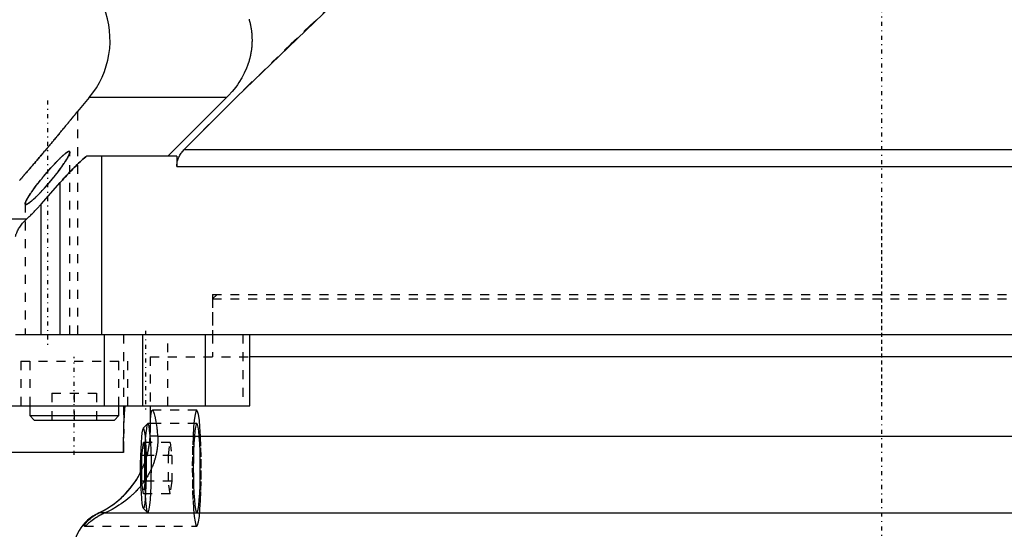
# Model space of a CAD drawing. Extents: x -484 to 152, y -5 to 754.
# Tile 4 of 14: x -97 to 14, y 177 to 234. Entities that reach past the tile are written whole.
import ezdxf

# ---------------------------------------------------------------- set-up
doc = ezdxf.new("R2010")
doc.units = 0
doc.linetypes.add('CENTER', pattern=[1.5, 0.45, -0.5, 0.05, -0.5])
doc.linetypes.add('DASHED', pattern=[2, 1, -1])
for name, color, linetype in [('AM_0', 7, 'CONTINUOUS'), ('AM_3', 7, 'DASHED'), ('AM_7', 7, 'CENTER')]:
    doc.layers.add(name, color=color, linetype=linetype)

msp = doc.modelspace()

# ---------------------------------------------------------------- linework, layer by layer
at = {"layer": 'AM_0', "color": 7, "linetype": 'CONTINUOUS'}
for p, q in [((-88.84, 225.57), (-90.15, 224)), ((-73.43, 225.57), (-88.84, 225.57)), ((-73.43, 225.57), (-80.02, 219)), ((-78.19, 219.73), (81.67, 219.73)), ((-79.01, 219), (-89.13, 219)), ((-87.4, 199), (-87.4, 219)), ((-79.01, 219), (-79.01, 217.82)), ((-79.01, 217.82), (87.66, 217.82)), ((-94.21, 213.63), (-92.07, 216.05)), ((-92.07, 199), (-92.07, 216.05)), ((-94.21, 199), (-94.21, 213.63)), ((-95.86, 211.93), (-100.3, 211.93)), ((-97.09, 199), (97, 199)), ((-87.16, 199), (-87.16, 191)), ((-82.85, 199), (-82.85, 191)), ((-75.81, 199), (-75.81, 191)), ((-70.81, 191), (-70.81, 199)), ((82, 196.5), (-70.81, 196.5)), ((-100.86, 191), (-70.81, 191)), ((-95.5, 191), (-95.5, 189.9)), ((-85.5, 189.9), (-85.5, 191)), ((-82, 191), (-82, 189)), ((-95.5, 189.9), (-95, 189.4)), ((-95.5, 189.9), (-85.5, 189.9)), ((-86, 189.4), (-85.5, 189.9)), ((-95, 189.4), (-86, 189.4)), ((-82.28, 188.98), (-82.77, 188.49)), ((-81.32, 189), (-82.25, 189)), ((-82.94, 185.44), (-82.75, 186.89)), ((-82.75, 186.89), (-82.55, 185.44)), ((-81.15, 187.6), (80.62, 187.6)), ((-85, 185.75), (-101, 185.75)), ((-82.94, 182.56), (-82.94, 185.44)), ((-82.55, 185.44), (-82.94, 185.44)), ((-82.55, 185.44), (-82.55, 182.7)), ((-82.65, 182.56), (-82.94, 182.56)), ((-82.9, 182.22), (-82.94, 182.56)), ((-87.75, 179), (-87.71, 179)), ((-87.06, 179), (108.2, 179))]:
    msp.add_line(p, q, dxfattribs=at)
for points in [[(-81.86, 183.95), (-81.86, 184.98), (-81.89, 185.97), (-81.93, 186.87), (-81.98, 187.65), (-82.05, 188.28), (-82.12, 188.72), (-82.2, 188.96), (-82.28, 188.98)], [(-82.41, 182.92), (-82.4, 183.78), (-82.4, 184.64), (-82.41, 185.48), (-82.44, 186.26), (-82.48, 186.96), (-82.53, 187.56), (-82.59, 188.02), (-82.65, 188.33), (-82.72, 188.48), (-82.78, 188.47), (-82.85, 188.3), (-82.91, 187.96), (-82.97, 187.48), (-83.02, 186.87), (-83.05, 186.16), (-83.08, 185.37), (-83.1, 184.52), (-83.1, 183.66), (-83.09, 182.81), (-83.06, 182)]]:
    msp.add_lwpolyline(points, dxfattribs=at)
for points in [[(-78.19, 219.73, 0), (-72.31, 225.62, 0), (-61.64, 235.9, 0), (-52.14, 244.48, 0), (-47.74, 248.22, 0)], [(-70.91, 234.34, 0), (-70.9, 234.29, 0), (-70.88, 234.24, 0), (-70.86, 234.14, 0), (-70.83, 234.03, 0), (-70.82, 233.98, 0), (-70.8, 233.93, 0), (-70.78, 233.83, 0), (-70.76, 233.73, 0), (-70.75, 233.68, 0), (-70.74, 233.62, 0), (-70.72, 233.52, 0), (-70.7, 233.42, 0), (-70.68, 233.32, 0), (-70.66, 233.21, 0), (-70.65, 233.11, 0), (-70.64, 233.06, 0), (-70.64, 233.01, 0), (-70.62, 232.9, 0), (-70.61, 232.8, 0), (-70.6, 232.7, 0), (-70.59, 232.6, 0), (-70.59, 232.5, 0), (-70.59, 232.45, 0), (-70.58, 232.4, 0), (-70.58, 232.3, 0), (-70.58, 232.2, 0), (-70.57, 232.1, 0), (-70.57, 232, 0), (-70.57, 231.91, 0), (-70.57, 231.86, 0), (-70.58, 231.81, 0), (-70.58, 231.71, 0), (-70.58, 231.61, 0), (-70.59, 231.51, 0), (-70.59, 231.41, 0), (-70.6, 231.31, 0), (-70.61, 231.26, 0), (-70.61, 231.21, 0), (-70.62, 231.11, 0), (-70.63, 231, 0), (-70.65, 230.9, 0), (-70.66, 230.8, 0), (-70.68, 230.69, 0), (-70.69, 230.64, 0), (-70.7, 230.59, 0), (-70.71, 230.49, 0), (-70.73, 230.38, 0), (-70.74, 230.33, 0), (-70.75, 230.28, 0), (-70.78, 230.18, 0), (-70.8, 230.08, 0), (-70.81, 230.03, 0), (-70.83, 229.97, 0), (-70.85, 229.87, 0), (-70.88, 229.77, 0), (-70.91, 229.67, 0), (-70.94, 229.57, 0), (-70.97, 229.47, 0), (-70.99, 229.42, 0), (-71, 229.37, 0), (-71.04, 229.28, 0), (-71.07, 229.18, 0), (-71.2, 228.85, 0), (-71.44, 228.31, 0), (-71.72, 227.78, 0), (-72.04, 227.25, 0), (-72.22, 226.99, 0), (-72.4, 226.74, 0), (-72.8, 226.24, 0), (-73.21, 225.78, 0), (-73.43, 225.57, 0)], [(-90.15, 224, 0), (-90.16, 223.99, 0), (-90.18, 223.96, 0), (-90.21, 223.92, 0), (-90.23, 223.91, 0), (-90.24, 223.89, 0), (-90.28, 223.84, 0), (-90.31, 223.8, 0), (-90.36, 223.75, 0), (-90.4, 223.69, 0), (-90.45, 223.63, 0), (-90.47, 223.6, 0), (-90.49, 223.57, 0), (-90.55, 223.51, 0), (-90.6, 223.45, 0), (-90.65, 223.38, 0), (-90.71, 223.31, 0), (-90.77, 223.24, 0), (-90.8, 223.2, 0), (-90.83, 223.17, 0), (-90.88, 223.1, 0), (-90.94, 223.02, 0), (-90.97, 222.99, 0), (-91.01, 222.95, 0), (-91.07, 222.87, 0), (-91.13, 222.79, 0), (-91.17, 222.75, 0), (-91.2, 222.71, 0), (-91.27, 222.63, 0), (-91.33, 222.55, 0), (-91.4, 222.46, 0), (-91.47, 222.38, 0), (-91.55, 222.29, 0), (-91.58, 222.25, 0), (-91.62, 222.2, 0), (-91.69, 222.11, 0), (-91.77, 222.02, 0), (-91.84, 221.93, 0), (-91.92, 221.84, 0), (-91.99, 221.75, 0), (-92.03, 221.7, 0), (-92.07, 221.66, 0), (-92.15, 221.56, 0), (-92.23, 221.47, 0), (-92.3, 221.37, 0), (-92.38, 221.28, 0), (-92.46, 221.19, 0), (-92.5, 221.14, 0), (-92.54, 221.09, 0), (-92.62, 221, 0), (-92.7, 220.9, 0), (-92.78, 220.81, 0), (-92.85, 220.71, 0), (-92.93, 220.62, 0), (-92.97, 220.57, 0), (-93.01, 220.52, 0), (-93.09, 220.43, 0), (-93.17, 220.34, 0), (-93.24, 220.25, 0), (-93.32, 220.16, 0), (-93.4, 220.07, 0), (-93.43, 220.02, 0), (-93.47, 219.98, 0), (-93.55, 219.88, 0), (-93.63, 219.79, 0), (-93.67, 219.75, 0), (-93.7, 219.7, 0), (-93.78, 219.61, 0), (-93.86, 219.51, 0), (-93.9, 219.46, 0), (-93.94, 219.42, 0), (-94.02, 219.32, 0), (-94.1, 219.23, 0), (-94.18, 219.13, 0), (-94.26, 219.04, 0), (-94.34, 218.94, 0), (-94.39, 218.89, 0), (-94.43, 218.85, 0), (-94.51, 218.75, 0), (-94.59, 218.66, 0), (-94.67, 218.56, 0), (-94.75, 218.47, 0), (-94.83, 218.38, 0), (-94.86, 218.33, 0), (-94.9, 218.29, 0), (-94.98, 218.19, 0), (-95.06, 218.1, 0), (-95.14, 218.01, 0), (-95.21, 217.92, 0), (-95.29, 217.84, 0), (-95.33, 217.79, 0), (-95.36, 217.75, 0), (-95.44, 217.66, 0), (-95.51, 217.58, 0), (-95.58, 217.5, 0), (-95.65, 217.42, 0), (-95.72, 217.34, 0), (-95.75, 217.3, 0), (-95.78, 217.26, 0), (-95.85, 217.18, 0), (-95.92, 217.11, 0), (-95.98, 217.03, 0), (-96.04, 216.96, 0), (-96.11, 216.89, 0), (-96.14, 216.85, 0), (-96.17, 216.81, 0), (-96.23, 216.74, 0), (-96.29, 216.67, 0), (-96.32, 216.64, 0), (-96.35, 216.61, 0), (-96.4, 216.54, 0), (-96.46, 216.48, 0), (-96.48, 216.45, 0), (-96.51, 216.42, 0), (-96.56, 216.37, 0), (-96.6, 216.31, 0), (-96.65, 216.26, 0)], [(-79.01, 217.82, 0), (-79.01, 217.87, 0), (-79, 217.99, 0), (-78.99, 218.11, 0), (-78.98, 218.17, 0), (-78.97, 218.23, 0), (-78.95, 218.34, 0), (-78.92, 218.46, 0), (-78.89, 218.58, 0), (-78.85, 218.69, 0), (-78.81, 218.8, 0), (-78.79, 218.85, 0), (-78.77, 218.91, 0), (-78.72, 219.01, 0), (-78.66, 219.11, 0), (-78.6, 219.21, 0), (-78.53, 219.32, 0), (-78.46, 219.41, 0), (-78.42, 219.46, 0), (-78.39, 219.51, 0), (-78.31, 219.6, 0), (-78.23, 219.69, 0), (-78.19, 219.73, 0)], [(-91, 219.44, 0), (-91, 219.42, 0), (-91, 219.39, 0), (-91.01, 219.36, 0), (-91.01, 219.34, 0), (-91.02, 219.32, 0), (-91.03, 219.28, 0), (-91.05, 219.24, 0), (-91.06, 219.2, 0), (-91.08, 219.15, 0), (-91.1, 219.1, 0), (-91.12, 219.08, 0), (-91.13, 219.05, 0), (-91.15, 219, 0), (-91.18, 218.94, 0), (-91.21, 218.89, 0), (-91.24, 218.84, 0), (-91.27, 218.78, 0), (-91.29, 218.75, 0), (-91.31, 218.72, 0), (-91.34, 218.66, 0), (-91.38, 218.6, 0), (-91.4, 218.57, 0), (-91.41, 218.54, 0), (-91.45, 218.48, 0), (-91.49, 218.41, 0), (-91.51, 218.38, 0), (-91.54, 218.35, 0), (-91.58, 218.28, 0), (-91.62, 218.22, 0), (-91.67, 218.15, 0), (-91.71, 218.08, 0), (-91.76, 218.01, 0), (-91.79, 217.98, 0), (-91.81, 217.94, 0), (-91.86, 217.87, 0), (-91.91, 217.8, 0), (-91.96, 217.73, 0), (-92.01, 217.66, 0), (-92.07, 217.58, 0), (-92.09, 217.55, 0), (-92.12, 217.51, 0), (-92.17, 217.44, 0), (-92.23, 217.37, 0), (-92.28, 217.29, 0), (-92.34, 217.22, 0), (-92.39, 217.15, 0), (-92.42, 217.11, 0), (-92.45, 217.08, 0), (-92.5, 217, 0), (-92.56, 216.93, 0), (-92.62, 216.86, 0), (-92.67, 216.79, 0), (-92.73, 216.72, 0), (-92.76, 216.68, 0), (-92.79, 216.65, 0), (-92.84, 216.58, 0), (-92.9, 216.51, 0), (-92.96, 216.44, 0), (-93.01, 216.37, 0), (-93.07, 216.3, 0), (-93.1, 216.26, 0), (-93.13, 216.22, 0), (-93.2, 216.15, 0), (-93.26, 216.08, 0), (-93.29, 216.04, 0), (-93.32, 216, 0), (-93.38, 215.93, 0), (-93.44, 215.86, 0), (-93.48, 215.82, 0), (-93.51, 215.79, 0), (-93.57, 215.71, 0), (-93.64, 215.64, 0), (-93.7, 215.57, 0), (-93.77, 215.49, 0), (-93.83, 215.42, 0), (-93.86, 215.39, 0), (-93.9, 215.35, 0), (-93.96, 215.28, 0), (-94.03, 215.21, 0), (-94.09, 215.14, 0), (-94.16, 215.07, 0), (-94.22, 215, 0), (-94.25, 214.97, 0), (-94.29, 214.93, 0), (-94.35, 214.87, 0), (-94.41, 214.8, 0), (-94.48, 214.74, 0), (-94.54, 214.67, 0), (-94.6, 214.61, 0), (-94.63, 214.58, 0), (-94.66, 214.55, 0), (-94.72, 214.49, 0), (-94.78, 214.43, 0), (-94.84, 214.38, 0), (-94.9, 214.32, 0), (-94.97, 214.26, 0), (-95, 214.23, 0), (-95.03, 214.21, 0), (-95.09, 214.15, 0), (-95.15, 214.1, 0), (-95.2, 214.05, 0), (-95.26, 214, 0), (-95.32, 213.95, 0), (-95.35, 213.93, 0), (-95.37, 213.91, 0), (-95.43, 213.86, 0), (-95.48, 213.82, 0), (-95.51, 213.8, 0), (-95.53, 213.78, 0), (-95.58, 213.75, 0), (-95.63, 213.72, 0), (-95.65, 213.7, 0), (-95.67, 213.69, 0), (-95.71, 213.66, 0), (-95.75, 213.64, 0), (-95.79, 213.62, 0), (-95.83, 213.61, 0), (-95.86, 213.6, 0), (-95.87, 213.59, 0), (-95.89, 213.59, 0), (-95.91, 213.58, 0), (-95.93, 213.58, 0), (-95.95, 213.59, 0), (-95.97, 213.59, 0), (-95.98, 213.6, 0), (-95.99, 213.61, 0), (-95.99, 213.62, 0), (-96, 213.64, 0), (-96, 213.66, 0), (-96, 213.67, 0)], [(-94.05, 216.59, 0), (-93.95, 216.71, 0), (-93.75, 216.95, 0), (-93.55, 217.19, 0), (-93.44, 217.31, 0), (-93.34, 217.43, 0), (-93.13, 217.67, 0), (-92.91, 217.91, 0), (-92.7, 218.14, 0), (-92.58, 218.27, 0), (-92.54, 218.31, 0), (-92.51, 218.34, 0), (-92.49, 218.36, 0), (-92.47, 218.38, 0), (-92.44, 218.42, 0), (-92.4, 218.45, 0), (-92.37, 218.49, 0), (-92.33, 218.52, 0), (-92.3, 218.56, 0), (-92.28, 218.57, 0), (-92.27, 218.59, 0), (-92.23, 218.62, 0), (-92.2, 218.66, 0), (-92.18, 218.67, 0), (-92.17, 218.69, 0), (-92.13, 218.72, 0), (-92.1, 218.75, 0), (-92.08, 218.77, 0), (-92.07, 218.79, 0), (-92.04, 218.82, 0), (-92, 218.85, 0), (-91.97, 218.88, 0), (-91.94, 218.91, 0), (-91.91, 218.94, 0), (-91.89, 218.95, 0), (-91.88, 218.97, 0), (-91.84, 219, 0), (-91.81, 219.03, 0), (-91.78, 219.06, 0), (-91.75, 219.08, 0), (-91.72, 219.11, 0), (-91.7, 219.13, 0), (-91.68, 219.14, 0), (-91.65, 219.17, 0), (-91.62, 219.19, 0), (-91.59, 219.22, 0), (-91.56, 219.24, 0), (-91.53, 219.27, 0), (-91.52, 219.28, 0), (-91.5, 219.29, 0), (-91.48, 219.31, 0), (-91.45, 219.33, 0), (-91.42, 219.35, 0), (-91.39, 219.37, 0), (-91.37, 219.39, 0), (-91.36, 219.4, 0), (-91.34, 219.41, 0), (-91.32, 219.42, 0), (-91.3, 219.44, 0), (-91.27, 219.45, 0), (-91.25, 219.47, 0), (-91.23, 219.48, 0), (-91.22, 219.48, 0), (-91.21, 219.49, 0), (-91.19, 219.5, 0), (-91.17, 219.51, 0), (-91.16, 219.51, 0), (-91.15, 219.51, 0), (-91.14, 219.52, 0), (-91.12, 219.52, 0), (-91.11, 219.53, 0), (-91.1, 219.53, 0), (-91.09, 219.53, 0), (-91.08, 219.53, 0), (-91.07, 219.53, 0), (-91.06, 219.53, 0), (-91.05, 219.53, 0), (-91.04, 219.52, 0), (-91.04, 219.52, 0), (-91.03, 219.52, 0), (-91.02, 219.51, 0), (-91.02, 219.5, 0), (-91.01, 219.49, 0), (-91.01, 219.48, 0), (-91, 219.48, 0), (-91, 219.47, 0), (-91, 219.46, 0), (-91, 219.45, 0), (-91, 219.44, 0)], [(-92.07, 216.05, 0), (-91.99, 216.14, 0), (-91.83, 216.32, 0), (-91.66, 216.51, 0), (-91.58, 216.6, 0), (-91.49, 216.69, 0), (-91.33, 216.87, 0), (-91.16, 217.05, 0), (-90.99, 217.22, 0), (-90.83, 217.39, 0), (-90.66, 217.56, 0), (-90.58, 217.65, 0), (-90.5, 217.73, 0), (-90.33, 217.89, 0), (-90.17, 218.05, 0), (-90.01, 218.21, 0), (-89.85, 218.36, 0), (-89.69, 218.51, 0), (-89.61, 218.58, 0), (-89.53, 218.65, 0), (-89.37, 218.79, 0), (-89.21, 218.93, 0), (-89.13, 219, 0)], [(-96, 213.67, 0), (-96, 213.68, 0), (-96, 213.69, 0), (-96, 213.7, 0), (-96, 213.71, 0), (-96, 213.71, 0), (-95.99, 213.73, 0), (-95.99, 213.74, 0), (-95.99, 213.75, 0), (-95.98, 213.77, 0), (-95.98, 213.79, 0), (-95.98, 213.79, 0), (-95.97, 213.8, 0), (-95.97, 213.82, 0), (-95.96, 213.84, 0), (-95.95, 213.86, 0), (-95.95, 213.87, 0), (-95.94, 213.89, 0), (-95.94, 213.9, 0), (-95.93, 213.91, 0), (-95.92, 213.93, 0), (-95.91, 213.95, 0), (-95.91, 213.96, 0), (-95.9, 213.97, 0), (-95.89, 214, 0), (-95.88, 214.02, 0), (-95.88, 214.03, 0), (-95.87, 214.04, 0), (-95.86, 214.06, 0), (-95.85, 214.08, 0), (-95.84, 214.11, 0), (-95.82, 214.13, 0), (-95.81, 214.16, 0), (-95.8, 214.17, 0), (-95.8, 214.18, 0), (-95.78, 214.2, 0), (-95.77, 214.23, 0), (-95.75, 214.25, 0), (-95.74, 214.28, 0), (-95.73, 214.3, 0), (-95.72, 214.32, 0), (-95.71, 214.33, 0), (-95.7, 214.35, 0), (-95.68, 214.38, 0), (-95.62, 214.47, 0), (-95.52, 214.63, 0), (-95.41, 214.8, 0), (-95.35, 214.88, 0), (-95.29, 214.97, 0), (-95.16, 215.16, 0), (-95.02, 215.34, 0), (-94.88, 215.54, 0), (-94.73, 215.73, 0), (-94.58, 215.93, 0), (-94.51, 216.02, 0), (-94.43, 216.12, 0), (-94.28, 216.31, 0), (-94.12, 216.5, 0), (-94.05, 216.59, 0)], [(-95.86, 211.93, 0), (-95.81, 211.97, 0), (-95.73, 212.05, 0), (-95.64, 212.14, 0), (-95.59, 212.18, 0), (-95.55, 212.22, 0), (-95.46, 212.31, 0), (-95.37, 212.39, 0), (-95.28, 212.48, 0), (-95.19, 212.58, 0), (-95.09, 212.67, 0), (-95.05, 212.72, 0), (-95, 212.77, 0), (-94.91, 212.86, 0), (-94.81, 212.96, 0), (-94.72, 213.06, 0), (-94.63, 213.16, 0), (-94.53, 213.27, 0), (-94.49, 213.32, 0), (-94.44, 213.37, 0), (-94.35, 213.47, 0), (-94.25, 213.58, 0), (-94.21, 213.63, 0)], [(-97.09, 210, 0), (-97.07, 210.06, 0), (-97.04, 210.17, 0), (-97, 210.28, 0), (-96.98, 210.34, 0), (-96.96, 210.39, 0), (-96.91, 210.5, 0), (-96.86, 210.62, 0), (-96.8, 210.73, 0), (-96.74, 210.84, 0), (-96.68, 210.95, 0), (-96.64, 211, 0), (-96.61, 211.05, 0), (-96.53, 211.16, 0), (-96.46, 211.27, 0), (-96.38, 211.37, 0), (-96.29, 211.48, 0), (-96.2, 211.58, 0), (-96.16, 211.63, 0), (-96.11, 211.68, 0), (-96.01, 211.78, 0), (-95.91, 211.88, 0), (-95.86, 211.93, 0)], [(-85, 185.75, 0), (-85, 186.63, 0), (-84.96, 188.38, 0), (-84.89, 190.13, 0), (-84.84, 191, 0)], [(-81.97, 189, 0), (-81.97, 189.08, 0), (-81.96, 189.23, 0), (-81.95, 189.37, 0), (-81.95, 189.44, 0), (-81.95, 189.51, 0), (-81.94, 189.64, 0), (-81.93, 189.76, 0), (-81.92, 189.88, 0), (-81.91, 189.98, 0), (-81.9, 190.07, 0), (-81.89, 190.12, 0), (-81.89, 190.16, 0), (-81.87, 190.24, 0), (-81.86, 190.3, 0), (-81.84, 190.36, 0), (-81.83, 190.41, 0), (-81.81, 190.44, 0), (-81.8, 190.46, 0), (-81.79, 190.47, 0), (-81.78, 190.49, 0), (-81.76, 190.5, 0), (-81.75, 190.5, 0)], [(-81.75, 190.5, 0), (-81.74, 190.5, 0), (-81.71, 190.48, 0), (-81.68, 190.44, 0), (-81.66, 190.42, 0), (-81.64, 190.38, 0), (-81.61, 190.31, 0), (-81.58, 190.21, 0), (-81.54, 190.09, 0), (-81.51, 189.96, 0), (-81.47, 189.8, 0), (-81.45, 189.72, 0), (-81.43, 189.63, 0), (-81.4, 189.44, 0), (-81.36, 189.24, 0), (-81.32, 189.02, 0), (-81.29, 188.79, 0), (-81.26, 188.55, 0), (-81.24, 188.43, 0), (-81.22, 188.3, 0), (-81.19, 188.03, 0), (-81.16, 187.75, 0), (-81.15, 187.6, 0)], [(-81.15, 187.6, 0), (-81.15, 187.55, 0), (-81.14, 187.46, 0), (-81.14, 187.37, 0), (-81.14, 187.33, 0), (-81.14, 187.28, 0), (-81.14, 187.19, 0), (-81.14, 187.09, 0), (-81.14, 187, 0), (-81.15, 186.9, 0), (-81.15, 186.81, 0), (-81.15, 186.76, 0), (-81.16, 186.71, 0), (-81.16, 186.62, 0), (-81.17, 186.52, 0), (-81.18, 186.42, 0), (-81.19, 186.32, 0), (-81.2, 186.22, 0), (-81.21, 186.17, 0), (-81.22, 186.12, 0), (-81.23, 186.02, 0), (-81.25, 185.92, 0), (-81.26, 185.87, 0), (-81.27, 185.82, 0), (-81.29, 185.72, 0), (-81.31, 185.62, 0), (-81.32, 185.57, 0), (-81.33, 185.51, 0), (-81.35, 185.41, 0), (-81.38, 185.31, 0), (-81.41, 185.21, 0), (-81.43, 185.11, 0), (-81.46, 185.01, 0), (-81.48, 184.96, 0), (-81.49, 184.91, 0), (-81.53, 184.8, 0), (-81.56, 184.7, 0), (-81.59, 184.6, 0), (-81.63, 184.5, 0), (-81.67, 184.4, 0), (-81.69, 184.35, 0), (-81.71, 184.3, 0), (-81.75, 184.21, 0), (-81.79, 184.11, 0), (-81.83, 184.01, 0), (-81.87, 183.91, 0), (-81.92, 183.81, 0), (-81.94, 183.76, 0), (-81.97, 183.72, 0), (-82.01, 183.62, 0), (-82.06, 183.52, 0), (-82.11, 183.43, 0), (-82.17, 183.33, 0), (-82.22, 183.24, 0), (-82.25, 183.19, 0), (-82.27, 183.14, 0), (-82.33, 183.05, 0), (-82.38, 182.96, 0), (-82.44, 182.87, 0), (-82.5, 182.78, 0), (-82.56, 182.69, 0), (-82.59, 182.65, 0), (-82.62, 182.6, 0), (-82.68, 182.51, 0), (-82.74, 182.43, 0), (-82.77, 182.38, 0), (-82.8, 182.34, 0), (-82.87, 182.25, 0), (-82.93, 182.17, 0), (-82.96, 182.13, 0), (-83, 182.09, 0), (-83.06, 182, 0), (-83.13, 181.92, 0), (-83.2, 181.84, 0), (-83.27, 181.76, 0), (-83.34, 181.68, 0), (-83.37, 181.64, 0), (-83.41, 181.6, 0), (-83.48, 181.52, 0), (-83.55, 181.45, 0), (-83.62, 181.37, 0), (-83.7, 181.29, 0), (-83.77, 181.22, 0), (-83.81, 181.18, 0), (-83.84, 181.15, 0), (-83.92, 181.07, 0), (-84, 181, 0), (-84.27, 180.76, 0), (-84.74, 180.37, 0), (-85.24, 180.01, 0), (-85.49, 179.84, 0), (-85.75, 179.68, 0), (-86.27, 179.39, 0), (-86.79, 179.12, 0), (-87.06, 179, 0)], [(-87.71, 179, 0), (-87.56, 179.07, 0), (-87.25, 179.23, 0), (-86.95, 179.4, 0), (-86.8, 179.49, 0), (-86.66, 179.58, 0), (-86.37, 179.77, 0), (-86.08, 179.98, 0), (-85.8, 180.19, 0), (-85.53, 180.42, 0), (-85.26, 180.65, 0), (-85.13, 180.78, 0), (-85, 180.9, 0), (-84.74, 181.16, 0), (-84.49, 181.44, 0), (-84.25, 181.72, 0), (-84.02, 182.02, 0), (-83.79, 182.33, 0), (-83.69, 182.48, 0), (-83.58, 182.64, 0), (-83.38, 182.97, 0), (-83.19, 183.31, 0), (-83.1, 183.49, 0)], [(-89.35, 177.5, 0), (-89.36, 177.5, 0), (-89.38, 177.51, 0), (-89.38, 177.54, 0), (-89.37, 177.56, 0), (-89.37, 177.58, 0), (-89.35, 177.63, 0), (-89.31, 177.69, 0), (-89.27, 177.76, 0), (-89.21, 177.84, 0), (-89.13, 177.93, 0), (-89.09, 177.98, 0), (-89.05, 178.03, 0), (-88.95, 178.14, 0), (-88.83, 178.25, 0), (-88.7, 178.37, 0), (-88.62, 178.44, 0), (-88.59, 178.46, 0), (-88.57, 178.48, 0), (-88.55, 178.49, 0), (-88.54, 178.5, 0), (-88.51, 178.52, 0), (-88.49, 178.54, 0), (-88.46, 178.56, 0), (-88.43, 178.58, 0), (-88.4, 178.6, 0), (-88.39, 178.61, 0), (-88.38, 178.62, 0), (-88.35, 178.64, 0), (-88.32, 178.66, 0), (-88.3, 178.67, 0), (-88.29, 178.68, 0), (-88.26, 178.69, 0), (-88.23, 178.71, 0), (-88.21, 178.72, 0), (-88.2, 178.73, 0), (-88.17, 178.75, 0), (-88.14, 178.77, 0), (-88.1, 178.79, 0), (-88.07, 178.81, 0), (-88.04, 178.83, 0), (-88.02, 178.84, 0), (-88.01, 178.85, 0), (-87.97, 178.87, 0), (-87.94, 178.88, 0), (-87.9, 178.9, 0), (-87.87, 178.92, 0), (-87.83, 178.94, 0), (-87.82, 178.95, 0), (-87.8, 178.96, 0), (-87.76, 178.97, 0), (-87.73, 178.99, 0), (-87.71, 179, 0)], [(-87.06, 179, 0), (-87.08, 178.99, 0), (-87.12, 178.97, 0), (-87.16, 178.96, 0), (-87.18, 178.95, 0), (-87.2, 178.94, 0), (-87.24, 178.92, 0), (-87.28, 178.9, 0), (-87.31, 178.88, 0), (-87.35, 178.86, 0), (-87.39, 178.85, 0), (-87.41, 178.84, 0), (-87.43, 178.83, 0), (-87.46, 178.81, 0), (-87.5, 178.79, 0), (-87.54, 178.77, 0), (-87.57, 178.75, 0), (-87.61, 178.73, 0), (-87.63, 178.72, 0), (-87.64, 178.71, 0), (-87.68, 178.69, 0), (-87.71, 178.67, 0), (-87.73, 178.66, 0), (-87.75, 178.65, 0), (-87.78, 178.63, 0), (-87.82, 178.61, 0), (-87.83, 178.6, 0), (-87.85, 178.59, 0), (-87.88, 178.57, 0), (-87.91, 178.55, 0), (-87.95, 178.53, 0), (-87.98, 178.51, 0), (-88.01, 178.49, 0), (-88.02, 178.48, 0), (-88.04, 178.47, 0), (-88.07, 178.45, 0), (-88.1, 178.43, 0), (-88.2, 178.36, 0), (-88.36, 178.25, 0), (-88.51, 178.14, 0), (-88.65, 178.03, 0), (-88.71, 177.98, 0), (-88.78, 177.93, 0), (-88.89, 177.84, 0), (-88.99, 177.76, 0), (-89.07, 177.69, 0), (-89.15, 177.62, 0), (-89.21, 177.58, 0), (-89.24, 177.56, 0), (-89.27, 177.54, 0), (-89.31, 177.51, 0), (-89.34, 177.5, 0), (-89.35, 177.5, 0)]]:
    msp.add_polyline3d(points, dxfattribs=at)
for centre, radius, start, end in [((-96.49, 232), 10, 319.9497, 21.7182), ((-91.99, 188.06), 10, 295.0846, 332.7974), ((-85.66, 174.46), 5, 114.6951, 183.8105)]:
    msp.add_arc(centre, radius, start, end, dxfattribs=at)
at = {"layer": 'AM_3', "color": 6, "linetype": 'DASHED'}
for p, q in [((-90.15, 224), (-90.1, 224)), ((-90.1, 199), (-90.1, 224)), ((-91, 199), (-91, 219.44)), ((-93.36, 215.96), (-92.95, 216.44)), ((-92.95, 216.44), (-92.83, 216.59)), ((-94.02, 215.22), (-93.95, 215.29)), ((-96, 213.67), (-96, 199)), ((-75, 203.5), (-75, 199)), ((-75, 203.5), (75, 203.5)), ((-74.5, 203.5), (-75, 203)), ((-75, 203), (-75, 196.5)), ((-75, 203), (75, 203)), ((-85, 199), (-85, 185.75)), ((-80, 191), (-80, 199)), ((-71.6, 199), (-71.6, 191)), ((-82, 196.5), (-82, 191)), ((-82, 196.5), (-70.81, 196.5)), ((-96.5, 196), (-96.5, 191)), ((-96.5, 196), (-84.5, 196)), ((-95.5, 196), (-95.5, 191)), ((-85.5, 191), (-85.5, 196)), ((-84.5, 191), (-84.5, 196)), ((-93, 192.4), (-88, 192.4)), ((-93, 192.4), (-93, 189.4)), ((-90.5, 192.4), (-90.5, 189.4)), ((-88, 192.4), (-88, 189.4)), ((-76.76, 190.5), (-81.75, 190.5)), ((-82, 189), (-82, 187.6)), ((-81.99, 187.6), (-81.97, 189)), ((-76.76, 189), (-81.32, 189)), ((-79.76, 186.89), (-82.75, 186.89)), ((-81.15, 187.6), (-82, 187.6)), ((-79.95, 185.44), (-79.76, 186.89)), ((-79.76, 186.89), (-79.56, 185.44)), ((-79.56, 185.44), (-82.55, 185.44)), ((-82.55, 184.75), (-82.52, 184.84)), ((-79.95, 182.56), (-79.95, 185.44)), ((-79.56, 185.44), (-79.56, 182.56)), ((-83.1, 183.49), (-83.05, 183.59)), ((-82.75, 181.11), (-82.9, 182.22)), ((-82.55, 182.56), (-82.75, 181.11)), ((-79.56, 182.56), (-82.65, 182.56)), ((-82.55, 182.7), (-82.55, 182.56)), ((-79.76, 181.11), (-79.95, 182.56)), ((-79.56, 182.56), (-79.76, 181.11)), ((-79.76, 181.11), (-82.75, 181.11)), ((-87.06, 179), (-87.71, 179)), ((-82.77, 179.51), (-82.28, 179.02)), ((-89.35, 177.5), (-76.76, 177.5))]:
    msp.add_line(p, q, dxfattribs=at)
for points in [[(-76.76, 190.5), (-76.86, 190.38), (-76.96, 190.01), (-77.05, 189.4), (-77.12, 188.6), (-77.19, 187.61), (-77.23, 186.49), (-77.26, 185.27), (-77.27, 184), (-77.26, 182.73), (-77.23, 181.51), (-77.19, 180.39), (-77.12, 179.4), (-77.05, 178.6), (-76.96, 177.99), (-76.86, 177.62), (-76.76, 177.5), (-76.67, 177.62), (-76.57, 177.99), (-76.48, 178.6), (-76.41, 179.4), (-76.34, 180.39), (-76.3, 181.51), (-76.27, 182.73), (-76.26, 184), (-76.27, 185.27), (-76.3, 186.49), (-76.34, 187.61), (-76.41, 188.6), (-76.48, 189.4), (-76.57, 190.01), (-76.67, 190.38)], [(-76.76, 179), (-76.69, 179.1), (-76.62, 179.38), (-76.55, 179.84), (-76.49, 180.46), (-76.44, 181.22), (-76.4, 182.09), (-76.38, 183.02), (-76.37, 184), (-76.38, 184.98), (-76.4, 185.91), (-76.44, 186.78), (-76.49, 187.54), (-76.55, 188.16), (-76.62, 188.62), (-76.69, 188.9), (-76.76, 189), (-76.84, 188.9), (-76.91, 188.62), (-76.98, 188.16), (-77.04, 187.54), (-77.09, 186.78), (-77.13, 185.91), (-77.15, 184.98), (-77.16, 184), (-77.15, 183.02), (-77.13, 182.09), (-77.09, 181.22), (-77.04, 180.46), (-76.98, 179.84), (-76.91, 179.38), (-76.84, 179.1)]]:
    msp.add_lwpolyline(points, close=True, dxfattribs=at)
for points in [[(-82.28, 188.98), (-82.35, 188.82), (-82.42, 188.47), (-82.49, 187.96), (-82.54, 187.3), (-82.59, 186.52), (-82.62, 185.65), (-82.63, 184.72), (-82.64, 183.76), (-82.63, 182.8), (-82.6, 181.9), (-82.56, 181.07), (-82.51, 180.35), (-82.45, 179.76), (-82.39, 179.33), (-82.32, 179.08), (-82.24, 179), (-82.17, 179.11), (-82.09, 179.4), (-82.03, 179.87), (-81.97, 180.48), (-81.92, 181.22), (-81.89, 182.07), (-81.87, 182.99), (-81.86, 183.95)], [(-83.06, 182), (-83.02, 181.23), (-82.97, 180.57), (-82.92, 180.05), (-82.85, 179.7), (-82.78, 179.52), (-82.71, 179.53), (-82.64, 179.72), (-82.57, 180.09), (-82.51, 180.61), (-82.47, 181.28), (-82.43, 182.06), (-82.41, 182.92)]]:
    msp.add_lwpolyline(points, dxfattribs=at)
for points in [[(-13.77, 269, 0), (-15.2, 268.52, 0), (-18.08, 267.43, 0), (-20.98, 266.16, 0), (-22.44, 265.46, 0), (-23.91, 264.71, 0), (-26.89, 263.09, 0), (-29.93, 261.29, 0), (-33.03, 259.3, 0), (-36.22, 257.12, 0), (-39.49, 254.74, 0), (-41.17, 253.47, 0), (-42.87, 252.15, 0), (-46.37, 249.35, 0), (-50.01, 246.31, 0), (-53.8, 243.03, 0), (-57.75, 239.49, 0), (-61.89, 235.67, 0), (-64.04, 233.65, 0), (-66.24, 231.54, 0), (-70.82, 227.09, 0), (-75.66, 222.28, 0), (-78.19, 219.73, 0)], [(-96.65, 216.25, 0), (-96.61, 216.3, 0), (-96.57, 216.35, 0), (-96.52, 216.4, 0), (-96.5, 216.43, 0), (-96.48, 216.46, 0), (-96.43, 216.51, 0), (-96.38, 216.57, 0), (-96.32, 216.64, 0), (-96.27, 216.7, 0), (-96.21, 216.76, 0), (-96.18, 216.8, 0), (-96.15, 216.83, 0), (-96.09, 216.9, 0), (-96.03, 216.97, 0), (-96, 217, 0), (-95.97, 217.04, 0), (-95.91, 217.11, 0), (-95.85, 217.18, 0), (-95.82, 217.22, 0), (-95.79, 217.25, 0), (-95.73, 217.33, 0), (-95.66, 217.4, 0), (-95.6, 217.48, 0), (-95.53, 217.55, 0), (-95.46, 217.63, 0), (-95.43, 217.67, 0), (-95.39, 217.71, 0), (-95.32, 217.79, 0), (-95.25, 217.88, 0), (-95.18, 217.96, 0), (-95.11, 218.04, 0), (-95.04, 218.13, 0), (-95, 218.17, 0), (-94.96, 218.22, 0), (-94.89, 218.3, 0), (-94.82, 218.39, 0), (-94.74, 218.48, 0), (-94.67, 218.56, 0), (-94.59, 218.65, 0), (-94.55, 218.7, 0), (-94.51, 218.74, 0), (-94.44, 218.83, 0), (-94.36, 218.92, 0), (-94.29, 219.01, 0), (-94.21, 219.1, 0), (-94.13, 219.19, 0), (-94.1, 219.24, 0), (-94.06, 219.28, 0), (-93.98, 219.37, 0), (-93.91, 219.46, 0), (-93.83, 219.55, 0), (-93.76, 219.64, 0), (-93.68, 219.72, 0), (-93.65, 219.77, 0), (-93.61, 219.81, 0), (-93.54, 219.9, 0), (-93.46, 219.98, 0), (-93.43, 220.03, 0), (-93.39, 220.07, 0), (-93.32, 220.16, 0), (-93.25, 220.24, 0), (-93.21, 220.28, 0), (-93.18, 220.33, 0), (-93.1, 220.41, 0), (-93.03, 220.5, 0), (-92.96, 220.59, 0), (-92.88, 220.68, 0), (-92.81, 220.77, 0), (-92.77, 220.81, 0), (-92.73, 220.86, 0), (-92.66, 220.95, 0), (-92.59, 221.04, 0), (-92.51, 221.12, 0), (-92.44, 221.21, 0), (-92.36, 221.3, 0), (-92.33, 221.35, 0), (-92.29, 221.39, 0), (-92.21, 221.48, 0), (-92.14, 221.57, 0), (-92.07, 221.66, 0), (-92, 221.74, 0), (-91.92, 221.83, 0), (-91.89, 221.88, 0), (-91.85, 221.92, 0), (-91.78, 222, 0), (-91.71, 222.09, 0), (-91.64, 222.17, 0), (-91.57, 222.26, 0), (-91.51, 222.34, 0), (-91.47, 222.38, 0), (-91.44, 222.42, 0), (-91.37, 222.5, 0), (-91.31, 222.58, 0), (-91.24, 222.66, 0), (-91.18, 222.73, 0), (-91.12, 222.81, 0), (-91.09, 222.85, 0), (-91.06, 222.88, 0), (-91, 222.96, 0), (-90.94, 223.03, 0), (-90.91, 223.06, 0), (-90.88, 223.1, 0), (-90.83, 223.16, 0), (-90.77, 223.23, 0), (-90.75, 223.26, 0), (-90.72, 223.3, 0), (-90.67, 223.36, 0), (-90.62, 223.43, 0), (-90.56, 223.49, 0), (-90.52, 223.55, 0), (-90.47, 223.61, 0), (-90.45, 223.64, 0), (-90.42, 223.66, 0), (-90.38, 223.72, 0), (-90.34, 223.76, 0), (-90.3, 223.81, 0), (-90.27, 223.85, 0), (-90.24, 223.89, 0), (-90.22, 223.91, 0), (-90.21, 223.93, 0), (-90.18, 223.96, 0), (-90.16, 223.99, 0), (-90.15, 224, 0)], [(-91, 219.44, 0), (-91, 219.45, 0), (-91, 219.47, 0), (-91.01, 219.49, 0), (-91.01, 219.5, 0), (-91.02, 219.51, 0), (-91.03, 219.52, 0), (-91.05, 219.53, 0), (-91.07, 219.53, 0), (-91.09, 219.53, 0), (-91.12, 219.52, 0), (-91.13, 219.52, 0), (-91.15, 219.52, 0), (-91.18, 219.5, 0), (-91.21, 219.49, 0), (-91.25, 219.47, 0), (-91.29, 219.44, 0), (-91.33, 219.41, 0), (-91.36, 219.4, 0), (-91.38, 219.38, 0), (-91.43, 219.35, 0), (-91.48, 219.31, 0), (-91.5, 219.29, 0), (-91.53, 219.27, 0), (-91.58, 219.23, 0), (-91.64, 219.18, 0), (-91.66, 219.16, 0), (-91.69, 219.13, 0), (-91.75, 219.08, 0), (-91.81, 219.03, 0), (-91.86, 218.98, 0), (-91.92, 218.93, 0), (-91.98, 218.87, 0), (-92.01, 218.84, 0), (-92.04, 218.82, 0), (-92.09, 218.76, 0), (-92.15, 218.7, 0), (-92.21, 218.64, 0), (-92.27, 218.58, 0), (-92.33, 218.52, 0), (-92.37, 218.49, 0), (-92.4, 218.46, 0), (-92.46, 218.39, 0), (-92.52, 218.33, 0), (-92.58, 218.26, 0), (-92.65, 218.19, 0), (-92.71, 218.13, 0), (-92.74, 218.09, 0), (-92.77, 218.06, 0), (-92.84, 217.99, 0), (-92.9, 217.92, 0), (-92.97, 217.85, 0), (-93.03, 217.78, 0), (-93.1, 217.71, 0), (-93.13, 217.67, 0), (-93.16, 217.63, 0), (-93.22, 217.56, 0), (-93.29, 217.49, 0), (-93.35, 217.42, 0), (-93.41, 217.34, 0), (-93.48, 217.27, 0), (-93.51, 217.23, 0), (-93.54, 217.2, 0), (-93.6, 217.13, 0), (-93.66, 217.05, 0), (-93.69, 217.02, 0), (-93.73, 216.98, 0), (-93.79, 216.91, 0), (-93.85, 216.84, 0), (-93.87, 216.8, 0), (-93.9, 216.77, 0), (-93.96, 216.7, 0), (-94.02, 216.63, 0), (-94.08, 216.56, 0), (-94.13, 216.49, 0), (-94.19, 216.42, 0), (-94.22, 216.38, 0), (-94.25, 216.35, 0), (-94.31, 216.27, 0), (-94.36, 216.2, 0), (-94.42, 216.13, 0), (-94.48, 216.06, 0), (-94.54, 215.98, 0), (-94.56, 215.95, 0), (-94.59, 215.91, 0), (-94.65, 215.84, 0), (-94.71, 215.77, 0), (-94.76, 215.69, 0), (-94.82, 215.62, 0), (-94.87, 215.55, 0), (-94.9, 215.51, 0), (-94.92, 215.47, 0), (-94.98, 215.4, 0), (-95.03, 215.33, 0), (-95.08, 215.26, 0), (-95.13, 215.19, 0), (-95.18, 215.12, 0), (-95.21, 215.09, 0), (-95.23, 215.05, 0), (-95.28, 214.98, 0), (-95.33, 214.92, 0), (-95.37, 214.85, 0), (-95.42, 214.79, 0), (-95.46, 214.72, 0), (-95.48, 214.69, 0), (-95.5, 214.66, 0), (-95.54, 214.6, 0), (-95.58, 214.54, 0), (-95.6, 214.51, 0), (-95.62, 214.48, 0), (-95.65, 214.42, 0), (-95.69, 214.36, 0), (-95.71, 214.33, 0), (-95.72, 214.31, 0), (-95.76, 214.25, 0), (-95.79, 214.19, 0), (-95.82, 214.14, 0), (-95.85, 214.09, 0), (-95.87, 214.04, 0), (-95.89, 214.01, 0), (-95.9, 213.99, 0), (-95.92, 213.94, 0), (-95.94, 213.9, 0), (-95.96, 213.85, 0), (-95.97, 213.81, 0), (-95.98, 213.78, 0), (-95.99, 213.76, 0), (-95.99, 213.74, 0), (-96, 213.71, 0), (-96, 213.68, 0), (-96, 213.67, 0)], [(-92.83, 216.59, 0), (-92.76, 216.68, 0), (-92.61, 216.87, 0), (-92.47, 217.05, 0), (-92.39, 217.14, 0), (-92.32, 217.24, 0), (-92.18, 217.42, 0), (-92.05, 217.61, 0), (-91.91, 217.8, 0), (-91.79, 217.98, 0), (-91.66, 218.16, 0), (-91.61, 218.24, 0), (-91.55, 218.33, 0), (-91.44, 218.49, 0), (-91.35, 218.65, 0), (-91.3, 218.74, 0), (-91.28, 218.76, 0), (-91.27, 218.79, 0), (-91.26, 218.8, 0), (-91.25, 218.81, 0), (-91.24, 218.84, 0), (-91.23, 218.86, 0), (-91.22, 218.88, 0), (-91.2, 218.91, 0), (-91.19, 218.93, 0), (-91.18, 218.94, 0), (-91.18, 218.95, 0), (-91.17, 218.98, 0), (-91.15, 219, 0), (-91.14, 219.02, 0), (-91.13, 219.04, 0), (-91.12, 219.07, 0), (-91.12, 219.08, 0), (-91.11, 219.09, 0), (-91.1, 219.11, 0), (-91.09, 219.13, 0), (-91.09, 219.14, 0), (-91.08, 219.15, 0), (-91.07, 219.17, 0), (-91.07, 219.19, 0), (-91.06, 219.2, 0), (-91.06, 219.21, 0), (-91.05, 219.23, 0), (-91.04, 219.25, 0), (-91.04, 219.27, 0), (-91.03, 219.29, 0), (-91.03, 219.3, 0), (-91.02, 219.31, 0), (-91.02, 219.32, 0), (-91.02, 219.34, 0), (-91.01, 219.35, 0), (-91.01, 219.37, 0), (-91.01, 219.38, 0), (-91, 219.39, 0), (-91, 219.4, 0), (-91, 219.41, 0), (-91, 219.42, 0), (-91, 219.43, 0), (-91, 219.44, 0)], [(-89.13, 219, 0), (-89.21, 218.93, 0), (-89.37, 218.79, 0), (-89.53, 218.65, 0), (-89.61, 218.58, 0), (-89.69, 218.51, 0), (-89.85, 218.36, 0), (-90.01, 218.21, 0), (-90.17, 218.05, 0), (-90.33, 217.89, 0), (-90.5, 217.73, 0), (-90.58, 217.65, 0), (-90.66, 217.56, 0), (-90.83, 217.39, 0), (-90.99, 217.22, 0), (-91.16, 217.05, 0), (-91.33, 216.87, 0), (-91.49, 216.69, 0), (-91.58, 216.6, 0), (-91.66, 216.51, 0), (-91.83, 216.32, 0), (-91.99, 216.14, 0), (-92.07, 216.05, 0)], [(-93.95, 215.29, 0), (-93.85, 215.4, 0), (-93.65, 215.62, 0), (-93.46, 215.85, 0), (-93.36, 215.96, 0)], [(-95.98, 213.6, 0), (-95.98, 213.6, 0), (-95.98, 213.6, 0), (-95.97, 213.59, 0), (-95.97, 213.59, 0), (-95.97, 213.59, 0), (-95.96, 213.59, 0), (-95.95, 213.59, 0), (-95.95, 213.58, 0), (-95.94, 213.58, 0), (-95.93, 213.58, 0), (-95.93, 213.58, 0), (-95.93, 213.58, 0), (-95.92, 213.58, 0), (-95.91, 213.58, 0), (-95.9, 213.58, 0), (-95.89, 213.59, 0), (-95.88, 213.59, 0), (-95.88, 213.59, 0), (-95.87, 213.59, 0), (-95.86, 213.59, 0), (-95.85, 213.6, 0), (-95.84, 213.6, 0), (-95.84, 213.6, 0), (-95.83, 213.61, 0), (-95.81, 213.61, 0), (-95.81, 213.61, 0), (-95.8, 213.62, 0), (-95.79, 213.62, 0), (-95.77, 213.63, 0), (-95.76, 213.64, 0), (-95.75, 213.64, 0), (-95.73, 213.65, 0), (-95.73, 213.66, 0), (-95.72, 213.66, 0), (-95.7, 213.67, 0), (-95.69, 213.68, 0), (-95.67, 213.69, 0), (-95.66, 213.7, 0), (-95.64, 213.71, 0), (-95.63, 213.71, 0), (-95.62, 213.72, 0), (-95.61, 213.73, 0), (-95.59, 213.74, 0), (-95.57, 213.76, 0), (-95.55, 213.77, 0), (-95.54, 213.78, 0), (-95.53, 213.79, 0), (-95.52, 213.79, 0), (-95.5, 213.81, 0), (-95.48, 213.82, 0), (-95.46, 213.84, 0), (-95.44, 213.85, 0), (-95.42, 213.87, 0), (-95.41, 213.87, 0), (-95.4, 213.88, 0), (-95.38, 213.9, 0), (-95.36, 213.91, 0), (-95.34, 213.93, 0), (-95.32, 213.95, 0), (-95.3, 213.96, 0), (-95.29, 213.97, 0), (-95.28, 213.98, 0), (-95.26, 214, 0), (-95.24, 214.02, 0), (-95.23, 214.03, 0), (-95.22, 214.03, 0), (-95.2, 214.05, 0), (-95.18, 214.07, 0), (-95.17, 214.08, 0), (-95.16, 214.09, 0), (-95.13, 214.11, 0), (-95.11, 214.13, 0), (-95.04, 214.2, 0), (-94.9, 214.32, 0), (-94.77, 214.44, 0), (-94.64, 214.57, 0), (-94.51, 214.71, 0), (-94.44, 214.78, 0), (-94.37, 214.85, 0), (-94.23, 215, 0), (-94.09, 215.15, 0), (-94.02, 215.22, 0)], [(-96, 213.67, 0), (-96, 213.66, 0), (-96, 213.64, 0), (-95.99, 213.63, 0), (-95.99, 213.62, 0)], [(-95.99, 213.62, 0), (-95.99, 213.62, 0), (-95.99, 213.61, 0), (-95.98, 213.61, 0), (-95.98, 213.6, 0)], [(-84.84, 191, 0), (-84.89, 190.13, 0), (-84.96, 188.38, 0), (-85, 186.63, 0), (-85, 185.75, 0)], [(-82.52, 184.84, 0), (-82.5, 184.89, 0), (-82.47, 185.01, 0), (-82.43, 185.12, 0), (-82.41, 185.18, 0), (-82.39, 185.24, 0), (-82.36, 185.36, 0), (-82.33, 185.47, 0), (-82.3, 185.59, 0), (-82.27, 185.7, 0), (-82.24, 185.82, 0), (-82.23, 185.88, 0), (-82.22, 185.94, 0), (-82.19, 186.05, 0), (-82.17, 186.16, 0), (-82.15, 186.28, 0), (-82.13, 186.39, 0), (-82.11, 186.5, 0), (-82.1, 186.56, 0), (-82.09, 186.61, 0), (-82.08, 186.72, 0), (-82.06, 186.83, 0), (-82.06, 186.89, 0)], [(-82.06, 186.89, 0), (-82.04, 187.01, 0), (-82.02, 187.25, 0), (-82, 187.48, 0), (-81.99, 187.6, 0)], [(-83.05, 183.59, 0), (-83.03, 183.62, 0), (-83, 183.68, 0), (-82.97, 183.74, 0), (-82.95, 183.78, 0), (-82.94, 183.81, 0), (-82.91, 183.87, 0), (-82.88, 183.94, 0), (-82.85, 184, 0), (-82.82, 184.07, 0), (-82.79, 184.13, 0), (-82.78, 184.16, 0), (-82.77, 184.2, 0), (-82.74, 184.26, 0), (-82.71, 184.33, 0), (-82.69, 184.39, 0), (-82.66, 184.46, 0), (-82.63, 184.52, 0), (-82.62, 184.56, 0), (-82.61, 184.59, 0), (-82.59, 184.65, 0), (-82.56, 184.72, 0), (-82.55, 184.75, 0)]]:
    msp.add_polyline3d(points, dxfattribs=at)
for start, end in [(341.2167, 357.3817), (332.7974, 333.4374)]:
    msp.add_arc((-91.99, 188.06), 10, start, end, dxfattribs=at)
at = {"layer": 'AM_7', "color": 4, "linetype": 'CENTER'}
for p, q in [((0, 356.5), (0, 191.5)), ((-93.5, 225.25), (-93.5, 197.75)), ((0, 213.12), (0, -0.25)), ((-82.5, 199.4), (-82.5, 190.6)), ((-90.5, 185.5), (-90.5, 196.5))]:
    msp.add_line(p, q, dxfattribs=at)

doc.saveas('drawing.dxf')
